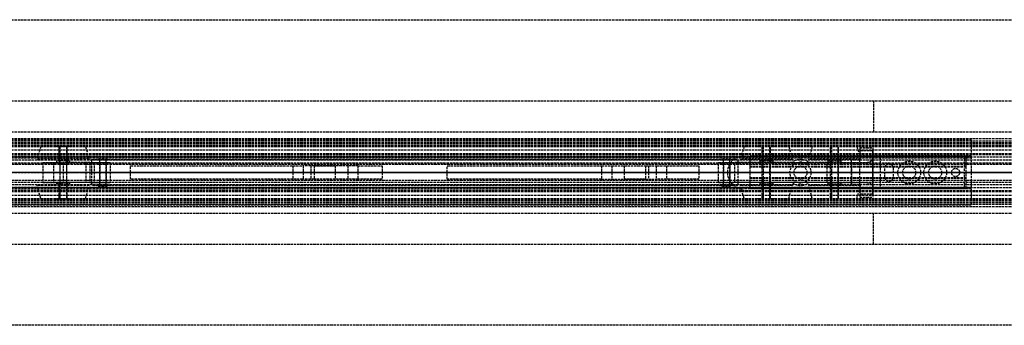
# Model space of a CAD drawing. Header units: millimetres. Extents: x 0 to 2050, y -94 to 94.
# Tile 11 of 12: x 469 to 1076, y -94 to 94. Entities that reach past the tile are written whole.
import ezdxf

# ---------------------------------------------------------------- set-up
doc = ezdxf.new("R2010")
doc.units = ezdxf.units.MM
doc.header["$LTSCALE"] = 10
doc.linetypes.add('ALLCAD_Strich', pattern=[0.2, 0.15, -0.05])
doc.layers.add('BESCH_KONT_sich_schn_ansi_2d', color=40, linetype='Continuous')
doc.layers.add('BESCH_KONT_sich_schn_grun_2d', color=10, linetype='Continuous')

msp = doc.modelspace()

# ---------------------------------------------------------------- linework, layer by layer
at = {"layer": 'BESCH_KONT_sich_schn_ansi_2d', "linetype": 'ALLCAD_Strich'}
for p, q in [((0, 0, 2312.5), (995, 0, 2312.5)), ((0, 0, 2360), (2050, 0, 2360)), ((2050, 0, 2410), (0, 0, 2410)), ((0, 0, 6), (995, 0, 6)), ((0, 0, 7), (995, 0, 7)), ((995, 0, 2307), (0, 0, 2307)), ((0, 0, 23), (1055, 0, 23)), ((0, 0, 24), (1055, 0, 24)), ((0, 0, 24), (1055, 0, 24)), ((0, 0, 2346), (2050, 0, 2346)), ((0, 0, 2349), (2050, 0, 2349)), ((0, 0, 2352.5), (2050, 0, 2352.5)), ((0, 0, 2356.5), (2050, 0, 2356.5)), ((0, 0, 2358), (2050, 0, 2358)), ((0, 0, 2355.5), (2050, 0, 2355.5)), ((0, 0, 2357), (2050, 0, 2357)), ((0, 0, 2314), (2050, 0, 2314)), ((0, 0, 2315.5), (2050, 0, 2315.5)), ((2050, 0, 2353.5), (0, 0, 2353.5)), ((0, 0, 2348), (2050, 0, 2348)), ((0, 0, 2349.45), (2050, 0, 2349.45)), ((0, 0, 2347.5), (2050, 0, 2347.5)), ((2050, 0, 2315.86), (80, 0, 2315.86)), ((2050, 0, 2313.94), (80, 0, 2313.94)), ((80, 0, 2317), (2050, 0, 2317)), ((1386.91, 0, 2354.5), (316.09, 0, 2354.5)), ((490.12, 0, 2318.49), (510, 0, 2313.52)), ((512.5, 0, 2342.02), (496, 0, 2342.02)), ((510, 0, 2313.52), (515, 0, 2313.52)), ((513.5, 0, 2311.02), (911.5, 0, 2311.02)), ((513.5, 0, 2312.5), (513.5, 0, 2311.02)), ((513.5, 0, 2313.52), (515, 0, 2313.52)), ((513.5, 0, 2343.52), (513.5, 0, 2312.5)), ((911.5, 0, 2343.52), (513.5, 0, 2343.52)), ((515, 0, 2313.52), (525, 0, 2318.52)), ((515, 0, 2313.52), (525, 0, 2318.52)), ((525, 0, 2318.52), (525, 0, 2329.52)), ((525, 0, 2318.52), (525, 0, 2329.52)), ((537.5, 0, 2324.02), (692.5, 0, 2324.02)), ((537.5, 0, 2324.02), (537.5, 0, 2324.03)), ((537.5, 0, 2324.02), (537.5, 0, 2324.03)), ((537.51, 0, 2324.03), (537.5, 0, 2324.03)), ((537.5, 0, 2324.02), (537.5, 0, 2324.03)), ((537.5, 0, 2324.03), (537.5, 0, 2324.03)), ((537.5, 0, 2324.03), (537.5, 0, 2324.03)), ((537.5, 0, 2324.02), (537.5, 0, 2324.03)), ((537.5, 0, 2324.02), (537.5, 0, 2324.03)), ((537.5, 0, 2324.02), (537.5, 0, 2324.03)), ((537.5, 0, 2343.52), (537.5, 0, 2324.02)), ((537.51, 0, 2324.02), (537.51, 0, 2324.03)), ((537.51, 0, 2324.03), (537.51, 0, 2324.03)), ((537.51, 0, 2324.03), (537.51, 0, 2324.03)), ((537.51, 0, 2324.03), (537.51, 0, 2324.03)), ((537.51, 0, 2324.02), (537.51, 0, 2324.03)), ((537.51, 0, 2324.02), (537.51, 0, 2324.03)), ((537.51, 0, 2324.02), (537.51, 0, 2324.03)), ((537.51, 0, 2324.02), (537.51, 0, 2324.03)), ((537.51, 0, 2324.02), (537.51, 0, 2324.03)), ((537.51, 0, 2324.02), (537.51, 0, 2324.03)), ((537.51, 0, 2324.02), (537.51, 0, 2324.03)), ((537.51, 0, 2324.03), (537.52, 0, 2324.03)), ((537.51, 0, 2324.02), (537.51, 0, 2324.03)), ((537.52, 0, 2324.02), (537.52, 0, 2324.03)), ((537.52, 0, 2324.02), (537.52, 0, 2324.03)), ((537.52, 0, 2324.02), (537.52, 0, 2324.03)), ((537.52, 0, 2324.03), (537.52, 0, 2324.03)), ((537.52, 0, 2324.02), (537.52, 0, 2324.03)), ((537.52, 0, 2324.03), (537.52, 0, 2324.03)), ((537.52, 0, 2324.02), (537.52, 0, 2324.03)), ((537.52, 0, 2324.02), (537.52, 0, 2324.03)), ((537.52, 0, 2324.02), (537.52, 0, 2324.03)), ((637.5, 0, 2332.02), (643.79, 0, 2324.02)), ((637.5, 0, 2336.02), (637.5, 0, 2332.02)), ((648.5, 0, 2350.02), (637.5, 0, 2336.02)), ((643.79, 0, 2324.02), (671.21, 0, 2324.02)), ((650.5, 0, 2350.02), (648.5, 0, 2350.02)), ((650.5, 0, 2343.52), (650.5, 0, 2350.02)), ((663.5, 0, 2350.02), (663.5, 0, 2343.52)), ((677.5, 0, 2350.02), (663.5, 0, 2350.02)), ((671.21, 0, 2324.02), (677.5, 0, 2332.02)), ((677.5, 0, 2332.02), (677.5, 0, 2350.02)), ((692.5, 0, 2324.02), (692.5, 0, 2343.52)), ((732.5, 0, 2324.02), (732.5, 0, 2343.52)), ((732.5, 0, 2324.02), (887.5, 0, 2324.02)), ((827.5, 0, 2332.02), (827.5, 0, 2350.02)), ((833.79, 0, 2324.02), (827.5, 0, 2332.02)), ((827.5, 0, 2350.02), (841.5, 0, 2350.02)), ((861.21, 0, 2324.02), (833.79, 0, 2324.02)), ((841.5, 0, 2350.02), (841.5, 0, 2343.52)), ((854.5, 0, 2350.02), (856.5, 0, 2350.02)), ((854.5, 0, 2343.52), (854.5, 0, 2350.02)), ((856.5, 0, 2350.02), (867.5, 0, 2336.02)), ((867.5, 0, 2332.02), (861.21, 0, 2324.02)), ((867.5, 0, 2336.02), (867.5, 0, 2332.02)), ((887.5, 0, 2324.02), (887.5, 0, 2343.52)), ((899.5, 0, 2319.52), (909.5, 0, 2313.52)), ((899.5, 0, 2332.02), (899.5, 0, 2319.52)), ((899.5, 0, 2332.02), (899.5, 0, 2319.52)), ((899.5, 0, 2319.52), (909.5, 0, 2313.52)), ((915, 0, 2283), (905, 0, 2283)), ((905, 0, 2307), (905, 0, 2283)), ((909.5, 0, 2313.52), (911.5, 0, 2313.52)), ((911.5, 0, 2342.02), (909.5, 0, 2342.02)), ((945.01, 0, 2342.02), (909.5, 0, 2342.02)), ((909.5, 0, 2313.52), (966.5, 0, 2313.52)), ((911.5, 0, 2311.02), (911.5, 0, 2312.5)), ((911.5, 0, 2312.5), (911.5, 0, 2343.52)), ((915, 0, 2283), (1052, 0, 2283)), ((915, 0, 2283), (915, 0, 2307)), ((1052, 0, 2305), (919, 0, 2305)), ((1052, 0, 2290), (919, 0, 2290)), ((919, 0, 2288), (919, 0, 2306)), ((1052, 0, 2288), (919, 0, 2288)), ((919, 0, 2283), (919, 0, 2288)), ((1052, 0, 2290), (919, 0, 2290)), ((1052, 0, 2305), (919, 0, 2305)), ((919, 0, 2306), (919, 0, 2307)), ((1052, 0, 2306), (919, 0, 2306)), ((943.5, 0, 2334.02), (945.01, 0, 2334.02)), ((943.5, 0, 2324.02), (956.5, 0, 2324.02)), ((943.5, 0, 2334.02), (943.5, 0, 2324.02)), ((945.01, 0, 2334.02), (943.5, 0, 2334.02)), ((943.5, 0, 2334.02), (943.5, 0, 2342.02)), ((945.01, 0, 2334.02), (954.99, 0, 2334.02)), ((945.01, 0, 2334.02), (945.01, 0, 2342.02)), ((954.99, 0, 2342.02), (945.01, 0, 2342.02)), ((946, 0, 2312.5), (946, 0, 2307)), ((946, 0, 2334.02), (946, 0, 2324.02)), ((950, 0, 2333), (946, 0, 2333)), ((946, 0, 2333), (946, 0, 2312.5)), ((946, 0, 2307), (946, 0, 2290)), ((946, 0, 2305), (946, 0, 2290)), ((946, 0, 2334.02), (946, 0, 2313.52)), ((954, 0, 2333), (950, 0, 2333)), ((954, 0, 2312.5), (954, 0, 2307)), ((954, 0, 2334.02), (954, 0, 2324.02)), ((954, 0, 2333), (954, 0, 2312.5)), ((954, 0, 2307), (954, 0, 2290)), ((954, 0, 2305), (954, 0, 2290)), ((954, 0, 2334.02), (954, 0, 2313.52)), ((954.99, 0, 2334.02), (956.5, 0, 2334.02)), ((954.99, 0, 2342.02), (954.99, 0, 2334.02)), ((966.5, 0, 2342.02), (954.99, 0, 2342.02)), ((956.5, 0, 2334.02), (954.99, 0, 2334.02)), ((956.5, 0, 2334.02), (956.5, 0, 2324.02)), ((956.5, 0, 2334.02), (956.5, 0, 2342.02)), ((981.5, 0, 2324.77), (981.5, 0, 2324.77)), ((981.5, 0, 2324.77), (981.5, 0, 2319.52)), ((981.5, 0, 2319.52), (981.5, 0, 2319.52)), ((981.5, 0, 2319.52), (981.5, 0, 2324.77)), ((981.5, 0, 2329.77), (981.5, 0, 2324.77)), ((981.5, 0, 2324.77), (986.5, 0, 2324.77)), ((981.5, 0, 2329.77), (990.88, 0, 2329.77)), ((986.5, 0, 2319.77), (986.5, 0, 2315.77)), ((994.5, 0, 2315.77), (986.5, 0, 2315.77)), ((986.5, 0, 2319.77), (994.5, 0, 2319.77)), ((986.5, 0, 2324.77), (986.5, 0, 2319.77)), ((994.46, 0, 2323.63), (994.5, 0, 2319.77)), ((994.5, 0, 2315.77), (994.5, 0, 2319.77)), ((995, 0), (995, 0, 2312.5)), ((2050, 0), (995, 0)), ((995, 0, 6), (1055, 0, 6)), ((995, 0, 7), (1055, 0, 7)), ((1055, 0, 2307), (995, 0, 2307)), ((995, 0, 2312.5), (2050, 0, 2312.5)), ((999, 0, 2), (1051, 0, 2)), ((999, 0), (999, 0, 2)), ((1002, 0), (1002, 0, 2)), ((1007, 0, 0.01), (1007, 0, 0.01)), ((1007, 0, 0.01), (1007, 0, 0.01)), ((1007, 0, 0.01), (1007, 0, 0.01)), ((1007, 0, 0), (1007, 0, 0)), ((1007, 0, 0), (1007, 0, 0)), ((1007, 0, 0), (1007, 0, 0)), ((1007, 0, 0), (1007, 0, 0)), ((1007, 0, 0.01), (1007, 0, 0.01)), ((1007, 0, 0.01), (1007, 0, 0.01)), ((1007, 0), (1007, 0, 2)), ((1007, 0, 0.01), (1007, 0, 0.01)), ((1007, 0, 0), (1007, 0, 0)), ((1007, 0, 0), (1007, 0, 0)), ((1007, 0, 0), (1007, 0)), ((1007, 0, 0.01), (1007, 0, 0.01)), ((1007, 0, 0), (1007, 0, 0.01)), ((1007, 0, 0.01), (1007, 0, 0.01)), ((1007, 0, 0.01), (1007, 0, 0.01)), ((1010, 0, 7), (1010, 0, 6.99)), ((1010, 0, 7), (1010, 0, 6.99)), ((1010, 0, 7), (1010, 0, 6.99)), ((1010, 0, 6.99), (1010.01, 0, 6.99)), ((1010, 0, 6.99), (1010, 0, 6.99)), ((1010, 0, 6.99), (1010, 0, 6.99)), ((1010, 0, 7), (1010, 0, 6.99)), ((1010, 0, 7), (1010, 0, 6.99)), ((1010, 0, 7), (1010, 0, 6.99)), ((1010, 0, 7), (1010, 0, 6.99)), ((1010, 0, 16), (1017, 0, 16)), ((1010, 0, 16), (1010, 0, 7)), ((1010.01, 0, 6.99), (1010.01, 0, 7)), ((1010.01, 0, 7), (1010.01, 0, 6.99)), ((1010.01, 0, 7), (1010.01, 0, 6.99)), ((1010.01, 0, 6.99), (1010.01, 0, 6.99)), ((1010.01, 0, 6.99), (1010.01, 0, 6.99)), ((1010.01, 0, 7), (1010.01, 0, 6.99)), ((1010.01, 0, 7), (1010.01, 0, 6.99)), ((1010.01, 0, 7), (1010.01, 0, 6.99)), ((1010.01, 0, 7), (1010.01, 0, 6.99)), ((1010.01, 0, 7), (1010.01, 0, 6.99)), ((1010.02, 0, 6.99), (1010.01, 0, 6.99)), ((1010.01, 0, 7), (1010.01, 0, 6.99)), ((1010.02, 0, 7), (1010.02, 0, 6.99)), ((1010.02, 0, 7), (1010.02, 0, 6.99)), ((1010.02, 0, 7), (1010.02, 0, 6.99)), ((1010.02, 0, 7), (1010.02, 0, 6.99)), ((1010.02, 0, 6.99), (1010.02, 0, 6.99)), ((1010.02, 0, 6.99), (1010.02, 0, 6.99)), ((1010.02, 0, 7), (1010.02, 0, 6.99)), ((1010.02, 0, 7), (1010.02, 0, 6.99)), ((1010.02, 0, 7), (1010.02, 0, 6.99)), ((1013, 0, 7), (1013, 0, 2)), ((1017, 0, 16), (1024, 0, 16)), ((1021, 0, 7), (1021, 0, 2)), ((1024, 0, 16), (1024, 0, 7)), ((1026, 0, 7), (1026, 0, 6.99)), ((1026, 0, 7), (1026, 0, 6.99)), ((1026, 0, 7), (1026, 0, 6.99)), ((1026, 0, 6.99), (1026.01, 0, 6.99)), ((1026, 0, 6.99), (1026, 0, 6.99)), ((1026, 0, 6.99), (1026, 0, 6.99)), ((1026, 0, 7), (1026, 0, 6.99)), ((1026, 0, 7), (1026, 0, 6.99)), ((1026, 0, 7), (1026, 0, 6.99)), ((1026, 0, 7), (1026, 0, 6.99)), ((1026, 0, 16), (1033, 0, 16)), ((1026, 0, 16), (1026, 0, 7)), ((1026.01, 0, 6.99), (1026.01, 0, 7)), ((1026.01, 0, 7), (1026.01, 0, 6.99)), ((1026.01, 0, 7), (1026.01, 0, 6.99)), ((1026.01, 0, 6.99), (1026.01, 0, 6.99)), ((1026.01, 0, 6.99), (1026.01, 0, 6.99)), ((1026.01, 0, 7), (1026.01, 0, 6.99)), ((1026.01, 0, 7), (1026.01, 0, 6.99)), ((1026.01, 0, 7), (1026.01, 0, 6.99)), ((1026.01, 0, 7), (1026.01, 0, 6.99)), ((1026.01, 0, 7), (1026.01, 0, 6.99)), ((1026.02, 0, 6.99), (1026.01, 0, 6.99)), ((1026.01, 0, 7), (1026.01, 0, 6.99)), ((1026.02, 0, 7), (1026.02, 0, 6.99)), ((1026.02, 0, 7), (1026.02, 0, 6.99)), ((1026.02, 0, 7), (1026.02, 0, 6.99)), ((1026.02, 0, 7), (1026.02, 0, 6.99)), ((1026.02, 0, 6.99), (1026.02, 0, 6.99)), ((1026.02, 0, 6.99), (1026.02, 0, 6.99)), ((1026.02, 0, 7), (1026.02, 0, 6.99)), ((1026.02, 0, 7), (1026.02, 0, 6.99)), ((1026.02, 0, 7), (1026.02, 0, 6.99)), ((1029, 0, 7), (1029, 0, 2)), ((1033, 0, 16), (1040, 0, 16)), ((1037, 0, 7), (1037, 0, 2)), ((1040, 0, 16), (1040, 0, 7)), ((1043, 0), (1043, 0, 2)), ((1048, 0), (1048, 0, 2)), ((1051, 0), (1051, 0, 2)), ((1052, 0, 2277.01), (1052, 0, 2277.01)), ((1052, 0, 2277.01), (1052, 0, 2277.01)), ((1052, 0, 2277.01), (1052, 0, 2277.01)), ((1052, 0, 2277.01), (1052, 0, 2277.01)), ((1052, 0, 2277), (1052, 0, 2277)), ((1052, 0, 2277), (1052, 0, 2277)), ((1052, 0, 2277), (1052, 0, 2277)), ((1052, 0, 2277), (1052, 0, 2277)), ((1052, 0, 2277.01), (1052, 0, 2277.01)), ((1052, 0, 2277), (1052, 0, 2277)), ((1052, 0, 2277.01), (1052, 0, 2277.01)), ((1052, 0, 2277.01), (1052, 0, 2277.01)), ((1052, 0, 2277), (1052, 0, 2277)), ((1052, 0, 2277), (1052, 0, 2277.01)), ((1052, 0, 2277.01), (1052, 0, 2277.01)), ((1052, 0, 2277.01), (1052, 0, 2277.01)), ((1052, 0, 2277), (1052, 0, 2277)), ((1052, 0, 2277), (1052, 0, 2277)), ((1052, 0, 2277.01), (1052, 0, 2307)), ((1052, 0, 2277), (1052, 0, 2277)), ((1055, 0, 2277), (1052, 0, 2277)), ((1052, 0, 2306), (1052, 0, 2307)), ((1052, 0, 2277), (1052, 0, 2283)), ((1055, 0, 2277), (1052, 0, 2277)), ((1055, 0, 7), (1055, 0, 6)), ((1055, 0, 7), (1055, 0, 2307))]:
    msp.add_line(p, q, dxfattribs=at)
at = {"layer": 'BESCH_KONT_sich_schn_ansi_2d', "linetype": 'ALLCAD_Strich', "extrusion": (0, 1, 0)}
for centre, radius in [((-496, 2329.52), 16), ((-496, 2329.52), 13.77), ((-496, 2329.52), 4), ((-496, 2329.52), 2.5), ((-496, 2329.52), 2), ((-520.5, 2327.02), 2), ((-904.5, 2327.02), 2), ((-929, 2329.52), 16), ((-929, 2329.52), 13.77), ((-929, 2329.52), 4), ((-929, 2329.52), 2.5), ((-929, 2329.52), 2), ((-971, 2329.52), 16), ((-971, 2329.52), 13.77), ((-971, 2329.52), 2.5), ((-971, 2329.52), 2)]:
    msp.add_circle(centre, radius, dxfattribs=at)
at = {"layer": 'BESCH_KONT_sich_schn_ansi_2d', "linetype": 'ALLCAD_Strich', "extrusion": (0, -1, 0)}
for centre, radius in [((496, 2329.52), 5), ((520.5, 2327.02), 3), ((520.5, 2327.02), 2), ((904.5, 2327.02), 3), ((904.5, 2327.02), 2), ((929, 2329.52), 5), ((971, 2329.52), 5), ((971, 2329.52), 4)]:
    msp.add_circle(centre, radius, dxfattribs=at)
for centre, radius, start, end in [((496, 2329.52), 12.5, 90, 241.92751), ((512.5, 2329.52), 12.5, 0, 90), ((512.5, 2329.52), 12.5, 0, 85.41143), ((909.5, 2332.02), 10, 90, 180), ((909.5, 2332.02), 10, 90, 180), ((966.5, 2335.27), 21.75, 270, 313.60282), ((966.34, 2311.34), 30.69, 36.9277, 89.70924)]:
    msp.add_arc(centre, radius, start, end, dxfattribs=at)
at = {"layer": 'BESCH_KONT_sich_schn_ansi_2d', "linetype": 'ALLCAD_Strich'}
for points, knots in [([(990.88, 0, 2329.77), (990.91, 0, 2329.72), (990.95, 0, 2329.67), (991.43, 0, 2329.03), (991.85, 0, 2328.41), (992.63, 0, 2327.19), (992.98, 0, 2326.59), (993.52, 0, 2325.6), (993.73, 0, 2325.19), (993.93, 0, 2324.77)], [54.135366, 54.135366, 54.135366, 54.135366, 54.306619, 54.306619, 56.388856, 56.388856, 58.471094, 58.471094, 59.924963, 59.924963, 59.924963, 59.924963]), ([(993.93, 0, 2324.77), (993.96, 0, 2324.73), (993.98, 0, 2324.68), (994.17, 0, 2324.29), (994.32, 0, 2323.95), (994.46, 0, 2323.63)], [59.924963, 59.924963, 59.924963, 59.924963, 60.092535, 60.092535, 61.285505, 61.285505, 61.285505, 61.285505])]:
    msp.add_open_spline(points, degree=3, knots=knots, dxfattribs=at)
at = {"layer": 'BESCH_KONT_sich_schn_grun_2d', "linetype": 'ALLCAD_Strich'}
for p, q in [((0, 94), (2050, 94)), ((0, 44), (2050, 44)), ((995, 44), (995, 25)), ((0, 25), (2050, 25)), ((0, 21), (2050, 21)), ((0, 20), (1055, 20)), ((0, 19.5), (2050, 19.5)), ((0, 18.5), (2050, 18.5)), ((1055, 20), (1055, 10)), ((0, 18), (2050, 18)), ((0, 17), (2050, 17)), ((0, 16), (2050, 16)), ((0, 14), (2050, 14)), ((80, 16.38), (2050, 16.38)), ((482.23, 16), (480, 8)), ((491, 16.25), (501, 16.25)), ((491, 16.25), (491, 16)), ((493.5, 8), (493.5, 16)), ((494, 16), (494, -16)), ((498, 16), (498, -16)), ((498.5, 8), (498.5, 16)), ((501, 16.25), (501, 16)), ((509.77, 16), (512, 8)), ((915.23, 16), (913, 8)), ((924, 16.25), (934, 16.25)), ((924, 16.25), (924, 16)), ((926.5, 8), (926.5, 16)), ((927, 16), (927, -16)), ((931, 16), (931, -16)), ((931.5, 8), (931.5, 16)), ((934, 16.25), (934, 16)), ((942.77, 16), (945, 8)), ((957.23, 16), (955, 8)), ((966, 16.25), (976, 16.25)), ((966, 16.25), (966, 16)), ((968.5, 8), (968.5, 16)), ((969, 16), (969, -16)), ((973, 16), (973, -16)), ((973.5, 8), (973.5, 16)), ((976, 16.25), (976, 16)), ((984.77, 16), (987, 8)), ((986.5, 15.25), (994.5, 15.25)), ((986.5, 15.25), (986.5, 13.28)), ((994.5, 13.28), (986.5, 13.28)), ((986.5, 13.28), (986.5, 7.5)), ((994.5, 15.25), (994.5, -15.25)), ((994.5, -13.28), (994.5, 13.28)), ((0, 11.65), (2050, 11.65)), ((0, 11), (2050, 11)), ((0, 9), (1055, 9)), ((2050, 7.5), (0, 7.5)), ((2050, 9.5), (80, 9.5)), ((140, 10), (915, 10)), ((140, 10), (915, 10)), ((512, 8), (480, 8)), ((483.5, 6.25), (496, 6.25)), ((483.5, 6.25), (483.5, -6.25)), ((490.12, 6.25), (490.12, -6.25)), ((500, 7.25), (492, 7.25)), ((492, 7.25), (492, 6.25)), ((493.5, 7.25), (493.5, 6.25)), ((494, 6.25), (494, -6.25)), ((496, 6.25), (496, -6.25)), ((512.5, 6.25), (496, 6.25)), ((498, 6.25), (498, -6.25)), ((498.5, 7.25), (498.5, 6.25)), ((500, 7.25), (500, 6.25)), ((510, 6.25), (510, -6.25)), ((512.5, 6.25), (512.5, -6.25)), ((512.5, 6.25), (525, 6.25)), ((513.5, 8), (513.5, -8)), ((513.5, 8), (911.5, 8)), ((513.5, 6.25), (525, 6.25)), ((515, 6.25), (515, -6.25)), ((515, 6.25), (515, -6.25)), ((517.5, 8.25), (523.5, 8.25)), ((517.5, 8.25), (517.5, 8)), ((518.5, 6.25), (518.5, 8)), ((518.5, -8), (518.5, 8)), ((518.5, 6.25), (518.5, -6.25)), ((522.5, 6.25), (522.5, 8)), ((522.5, -8), (522.5, 8)), ((522.5, 6.25), (522.5, -6.25)), ((523.5, 8.25), (523.5, 8)), ((525, 6.25), (525, -6.25)), ((525, 6.25), (525, -6.25)), ((899.5, 6.25), (909.5, 6.25)), ((899.5, -6.25), (899.5, 6.25)), ((899.5, 6.25), (909.5, 6.25)), ((899.5, -6.25), (899.5, 6.25)), ((901.5, 8.25), (907.5, 8.25)), ((901.5, 8.25), (901.5, 8)), ((902.5, 6.25), (902.5, 8)), ((902.5, -8), (902.5, 8)), ((902.5, 6.25), (902.5, -6.25)), ((906.5, 6.25), (906.5, 8)), ((906.5, -8), (906.5, 8)), ((906.5, 6.25), (906.5, -6.25)), ((907.5, 8.25), (907.5, 8)), ((909.5, -6.25), (909.5, 6.25)), ((911.5, 6.25), (909.5, 6.25)), ((945.01, 6.25), (909.5, 6.25)), ((909.5, -6.25), (909.5, 6.25)), ((911.5, 8), (911.5, -8)), ((945, 8), (913, 8)), ((915, 10), (1055, 10)), ((1052, 10), (919, 10)), ((919, 3.75), (919, 10)), ((933, 7.25), (925, 7.25)), ((925, 7.25), (925, 6.25)), ((926.5, 7.25), (926.5, 6.25)), ((926.5, -6.25), (926.5, 6.25)), ((931.5, 7.25), (931.5, 6.25)), ((931.5, -6.25), (931.5, 6.25)), ((933, 7.25), (933, 6.25)), ((945.01, 6.25), (948.21, 6.25)), ((948.21, 6.25), (951.79, 6.25)), ((951.79, 6.25), (954.99, 6.25)), ((966.5, 6.25), (954.99, 6.25)), ((987, 8), (955, 8)), ((966.5, -6.25), (966.5, 6.25)), ((966.5, 6.25), (990.88, 6.25)), ((967, 7.25), (975, 7.25)), ((967, 6.25), (967, 7.25)), ((968.5, 6.25), (968.5, 7.25)), ((968.5, -6.25), (968.5, 6.25)), ((973.5, 6.25), (973.5, 7.25)), ((973.5, -6.25), (973.5, 6.25)), ((975, 6.25), (975, 7.25)), ((981.5, -7.5), (981.5, 7.5)), ((981.5, 6.25), (981.5, 7.5)), ((981.5, 6.25), (981.5, -6.25)), ((986.5, -7.5), (986.5, 7.5)), ((994.46, -8.21), (994.46, 8.21)), ((999, 9), (999, -9)), ((1051, -9), (1051, 9)), ((1052, -10), (1052, 10)), ((1055, 10), (1052, 10)), ((1052, 3.75), (1052, 10)), ((1055, 10), (1055, -10)), ((0, 6), (2050, 6)), ((2050, 5), (0, 5)), ((537.5, 4), (537.5, 3.99)), ((537.5, 4), (537.5, 3.99)), ((537.5, 4), (537.5, 4)), ((537.5, 4), (643.39, 4)), ((537.5, -4), (537.5, 4)), ((537.5, 3.99), (537.5, 3.99)), ((537.5, 3.99), (537.5, 3.99)), ((537.51, 4), (537.51, 4)), ((537.51, 4), (537.51, 3.99)), ((537.51, 4), (537.51, 4)), ((537.51, 4), (537.51, 4)), ((537.51, 4), (537.51, 4)), ((537.51, 4), (537.51, 4)), ((537.51, 4), (537.51, 4)), ((537.51, 3.99), (537.51, 4)), ((537.51, 3.99), (537.51, 4)), ((537.51, 3.99), (537.51, 3.99)), ((537.51, 3.99), (537.51, 3.99)), ((537.51, 3.99), (537.51, 3.99)), ((537.52, 4), (537.52, 3.99)), ((537.52, 3.99), (537.52, 4)), ((537.52, 4), (537.52, 3.99)), ((537.52, 4), (537.52, 4)), ((537.52, 3.99), (537.52, 3.99)), ((537.52, 3.99), (537.52, 3.99)), ((637.5, 4), (637.5, -4)), ((648.5, 4), (643.39, 4)), ((643.79, 4), (643.79, -4)), ((648.5, 4), (648.5, -4)), ((650.5, 4), (648.5, 4)), ((650.5, 4), (663.5, 4)), ((650.5, 4), (650.5, -4)), ((663.5, 4), (650.5, 4)), ((663.5, 4), (663.5, -4)), ((677.5, 4), (663.5, 4)), ((671.21, 4), (671.21, -4)), ((677.5, 4), (692.5, 4)), ((677.5, 4), (677.5, -4)), ((692.5, 4), (692.5, -4)), ((732.5, 4), (827.5, 4)), ((732.5, -4), (732.5, 4)), ((827.5, 4), (827.5, -4)), ((827.5, 4), (841.5, 4)), ((833.79, 4), (833.79, -4)), ((841.5, 4), (854.5, 4)), ((841.5, 4), (854.5, 4)), ((841.5, 4), (841.5, -4)), ((854.5, 4), (856.5, 4)), ((854.5, 4), (854.5, -4)), ((856.5, 4), (861.61, 4)), ((856.5, 4), (856.5, -4)), ((861.21, 4), (861.21, -4)), ((861.61, 4), (887.5, 4)), ((867.5, 4), (867.5, -4)), ((887.5, 4), (887.5, -4)), ((919, -3.75), (919, 3.75)), ((1052, 3.75), (919, 3.75)), ((1052, 3.25), (919, 3.25)), ((1002, -3), (1002, 3)), ((1007, 3), (1007, -3)), ((1007, 3), (1007, 3)), ((1007, 3), (1007, 3)), ((1007, 3), (1007, 3)), ((1007, 3), (1007, 2.99)), ((1007, 3), (1007, 3)), ((1007, 3), (1007, 3)), ((1007, 3), (1007, 3)), ((1007, 3), (1007, 3)), ((1007, 3), (1007, 3)), ((1007, 3), (1007, 3)), ((1007, 2.99), (1007, 2.99)), ((1007, 2.99), (1007, 2.99)), ((1007, 2.99), (1007, 2.99)), ((1007, 2.99), (1007, 2.99)), ((1007, 2.99), (1007, 2.99)), ((1007, 2.99), (1007, 2.99)), ((1007, 2.99), (1007, 2.99)), ((1007, 2.99), (1007, 2.99)), ((1007, 2.99), (1007, 2.99)), ((1007, 2.99), (1007, 2.99)), ((1007, 2.98), (1007, 2.99)), ((1007, 2.99), (1007, 2.99)), ((1007, 2.98), (1007, 2.98)), ((1007, 2.98), (1007, 2.98)), ((1007, 2.98), (1007, 2.98)), ((1007, 2.98), (1007, 2.98)), ((1007, 2.98), (1007, 2.98)), ((1007, 2.98), (1007, 2.98)), ((1007, 2.98), (1007, 2.98)), ((1007, 2.98), (1007, 2.98)), ((1007, 2.98), (1007, 2.98)), ((1010, 0), (1010, 0)), ((1010, 0), (1010, 0)), ((1010, 0), (1010, 0)), ((1010, 0), (1010, 0)), ((1010.01, 0), (1010.01, 0)), ((1010.01, 0), (1010.01, 0)), ((1010.01, 0), (1010.01, 0)), ((1010.01, 0), (1010.01, 0)), ((1010.01, 0), (1010.01, 0)), ((1010.01, 0), (1010.01, 0)), ((1010.02, 0), (1010.02, 0)), ((1010.02, 0), (1010.02, 0)), ((1010.02, 0), (1010.02, 0)), ((1010.02, 0), (1010.02, 0)), ((1010.02, 0), (1010.02, 0)), ((1026, 0), (1026, 0)), ((1026, 0), (1026, 0)), ((1026, 0), (1026, 0)), ((1026, 0), (1026, 0)), ((1026.01, 0), (1026.01, 0)), ((1026.01, 0), (1026.01, 0)), ((1026.01, 0), (1026.01, 0)), ((1026.01, 0), (1026.01, 0)), ((1026.01, 0), (1026.01, 0)), ((1026.01, 0), (1026.01, 0)), ((1026.02, 0), (1026.02, 0)), ((1026.02, 0), (1026.02, 0)), ((1026.02, 0), (1026.02, 0)), ((1026.02, 0), (1026.02, 0)), ((1026.02, 0), (1026.02, 0)), ((2050, -5), (0, -5)), ((0, -6), (2050, -6)), ((643.39, -4), (537.5, -4)), ((648.5, -4), (643.39, -4)), ((650.5, -4), (648.5, -4)), ((663.5, -4), (650.5, -4)), ((663.5, -4), (650.5, -4)), ((677.5, -4), (663.5, -4)), ((692.5, -4), (677.5, -4)), ((827.5, -4), (732.5, -4)), ((827.5, -4), (841.5, -4)), ((854.5, -4), (841.5, -4)), ((841.5, -4), (854.5, -4)), ((854.5, -4), (856.5, -4)), ((856.5, -4), (861.61, -4)), ((887.5, -4), (861.61, -4)), ((1052, -3.25), (919, -3.25)), ((1052, -3.75), (919, -3.75)), ((919, -10), (919, -3.75)), ((1010, 0), (1010, 0)), ((1010, 0), (1010, 0)), ((1010.01, 0), (1010.01, 0)), ((1010.01, 0), (1010.01, 0)), ((1010.01, 0), (1010.01, 0)), ((1010.01, 0), (1010.01, 0)), ((1010.01, 0), (1010.01, 0)), ((1010.01, 0), (1010.01, 0)), ((1010.02, 0), (1010.02, 0)), ((1010.02, 0), (1010.02, 0)), ((1026, 0), (1026, 0)), ((1026, 0), (1026, 0)), ((1026.01, 0), (1026.01, 0)), ((1026.01, 0), (1026.01, 0)), ((1026.01, 0), (1026.01, 0)), ((1026.01, 0), (1026.01, 0)), ((1026.01, 0), (1026.01, 0)), ((1026.01, 0), (1026.01, 0)), ((1026.02, 0), (1026.02, 0)), ((1026.02, 0), (1026.02, 0)), ((1052, -10), (1052, -3.75)), ((2050, -7.5), (0, -7.5)), ((0, -9), (1055, -9)), ((0, -11), (2050, -11)), ((0, -11.65), (2050, -11.65)), ((2050, -9.5), (80, -9.5)), ((140, -10), (915, -10)), ((140, -10), (915, -10)), ((512, -8), (480, -8)), ((482.23, -16), (480, -8)), ((483.5, -6.25), (496, -6.25)), ((492, -6.25), (492, -7.25)), ((500, -7.25), (492, -7.25)), ((493.5, -6.25), (493.5, -7.25)), ((493.5, -16), (493.5, -8)), ((512.5, -6.25), (496, -6.25)), ((498.5, -6.25), (498.5, -7.25)), ((498.5, -16), (498.5, -8)), ((500, -6.25), (500, -7.25)), ((509.77, -16), (512, -8)), ((512.5, -6.25), (525, -6.25)), ((513.5, -6.25), (525, -6.25)), ((911.5, -8), (513.5, -8)), ((517.5, -8), (517.5, -8.25)), ((517.5, -8.25), (523.5, -8.25)), ((518.5, -8), (518.5, -6.25)), ((522.5, -8), (522.5, -6.25)), ((523.5, -8), (523.5, -8.25)), ((899.5, -6.25), (909.5, -6.25)), ((899.5, -6.25), (909.5, -6.25)), ((901.5, -8), (901.5, -8.25)), ((901.5, -8.25), (907.5, -8.25)), ((902.5, -8), (902.5, -6.25)), ((906.5, -8), (906.5, -6.25)), ((907.5, -8), (907.5, -8.25)), ((911.5, -6.25), (909.5, -6.25)), ((945.01, -6.25), (909.5, -6.25)), ((945, -8), (913, -8)), ((915.23, -16), (913, -8)), ((1055, -10), (915, -10)), ((1052, -10), (919, -10)), ((925, -6.25), (925, -7.25)), ((933, -7.25), (925, -7.25)), ((926.5, -6.25), (926.5, -7.25)), ((926.5, -16), (926.5, -8)), ((931.5, -6.25), (931.5, -7.25)), ((931.5, -16), (931.5, -8)), ((933, -6.25), (933, -7.25)), ((942.77, -16), (945, -8)), ((948.21, -6.25), (945.01, -6.25)), ((951.79, -6.25), (948.21, -6.25)), ((954.99, -6.25), (951.79, -6.25)), ((966.5, -6.25), (954.99, -6.25)), ((987, -8), (955, -8)), ((957.23, -16), (955, -8)), ((966.5, -6.25), (990.88, -6.25)), ((967, -7.25), (967, -6.25)), ((967, -7.25), (975, -7.25)), ((968.5, -7.25), (968.5, -6.25)), ((968.5, -16), (968.5, -8)), ((973.5, -7.25), (973.5, -6.25)), ((973.5, -16), (973.5, -8)), ((975, -7.25), (975, -6.25)), ((981.5, -6.25), (981.5, -7.5)), ((984.77, -16), (987, -8)), ((986.5, -7.5), (986.5, -13.28)), ((1052, -9.98), (1052, -9.98)), ((1052, -9.98), (1052, -9.98)), ((1052, -9.98), (1052, -9.98)), ((1052, -9.98), (1052, -9.98)), ((1052, -9.98), (1052, -9.98)), ((1052, -9.98), (1052, -9.98)), ((1052, -9.98), (1052, -9.98)), ((1052, -9.98), (1052, -9.98)), ((1052, -9.98), (1052, -9.99)), ((1052, -9.98), (1052, -9.98)), ((1052, -9.99), (1052, -9.99)), ((1052, -9.99), (1052, -9.99)), ((1052, -9.99), (1052, -9.99)), ((1052, -9.99), (1052, -9.99)), ((1052, -9.99), (1052, -9.99)), ((1052, -9.99), (1052, -9.99)), ((1052, -9.99), (1052, -9.99)), ((1052, -9.99), (1052, -9.99)), ((1052, -9.99), (1052, -9.99)), ((1052, -9.99), (1052, -9.99)), ((1052, -10), (1052, -9.99)), ((1052, -9.99), (1052, -9.99)), ((1052, -10), (1052, -10)), ((1052, -10), (1052, -10)), ((1052, -10), (1052, -10)), ((1052, -10), (1052, -10)), ((1052, -10), (1052, -10)), ((1052, -10), (1052, -10)), ((1052, -10), (1052, -10)), ((1052, -10), (1052, -10)), ((1055, -10), (1052, -10)), ((1055, -10), (1055, -20)), ((0, -14), (2050, -14)), ((0, -16), (2050, -16)), ((0, -17), (2050, -17)), ((0, -18), (2050, -18)), ((80, -16.38), (2050, -16.38)), ((491, -16), (491, -16.25)), ((491, -16.25), (501, -16.25)), ((501, -16), (501, -16.25)), ((924, -16), (924, -16.25)), ((924, -16.25), (934, -16.25)), ((934, -16), (934, -16.25)), ((966, -16), (966, -16.25)), ((966, -16.25), (976, -16.25)), ((976, -16), (976, -16.25)), ((994.5, -13.28), (986.5, -13.28)), ((986.5, -13.28), (986.5, -15.25)), ((986.5, -15.25), (994.5, -15.25)), ((0, -18.5), (2050, -18.5)), ((0, -19.5), (2050, -19.5)), ((1055, -20), (0, -20)), ((0, -21), (2050, -21)), ((0, -25), (2050, -25)), ((995, -44), (995, -25)), ((0, -44), (2050, -44)), ((2050, -94), (0, -94))]:
    msp.add_line(p, q, dxfattribs=at)
for centre, radius in [((950, 0), 6.5), ((1017, 0), 7), ((1033, 0), 7), ((950, 0), 4), ((950, 0), 4), ((1017, 0), 4), ((1033, 0), 4), ((1045.5, 0), 2.5)]:
    msp.add_circle(centre, radius, dxfattribs=at)
for centre, radius, start, end in [((915, 0), 10, 90, 270), ((950, 0), 8, 51.37517, 128.62483), ((537.5, 4), 0.00116, 0, 90), ((537.5, 4), 0.00271, 0, 90), ((537.5, 4), 0.00116, 90, 180), ((537.5, 4), 0.00271, 90, 180), ((537.5, 3.99), 0.00116, 270, 360), ((537.5, 3.99), 0.00271, 270, 360), ((537.5, 3.99), 0.00116, 180, 270), ((537.5, 3.99), 0.00271, 180, 270), ((537.51, 4), 0.00093, 360, 90), ((537.51, 4), 0.00093, 270, 0), ((537.51, 4), 0.00217, 270, 0), ((537.51, 4), 0.00217, 360, 90), ((537.52, 4), 0.00271, 90, 180), ((537.52, 3.99), 0.00271, 180, 270), ((537.52, 4), 0.00116, 0, 90), ((537.52, 4), 0.00271, 0, 90), ((537.52, 4), 0.00116, 90, 180), ((537.52, 3.99), 0.00116, 270, 360), ((537.52, 3.99), 0.00271, 270, 360), ((537.52, 3.99), 0.00116, 180, 270), ((1004.5, 3), 2.5, 0, 180), ((1010, 0), 0.00271, 0, 90), ((1010, 0), 0.00271, 90, 180), ((1010, 0), 0.00116, 360, 90), ((1010, 0), 0.00116, 90, 180), ((1010.01, 0), 0.00217, 0, 90), ((1010.02, 0), 0.00271, 90, 180), ((1010.02, 0), 0.00271, 0, 90), ((1010.02, 0), 0.00116, 360, 90), ((1010.02, 0), 0.00116, 90, 180), ((1026, 0), 0.00271, 0, 90), ((1026, 0), 0.00271, 90, 180), ((1026, 0), 0.00116, 360, 90), ((1026, 0), 0.00116, 90, 180), ((1026.01, 0), 0.00217, 0, 90), ((1026.02, 0), 0.00271, 90, 180), ((1026.02, 0), 0.00271, 0, 90), ((1026.02, 0), 0.00116, 360, 90), ((1026.02, 0), 0.00116, 90, 180), ((1004.5, -3), 2.5, 180, 0), ((1010, 0), 0.00271, 180, 270), ((1010, 0), 0.00271, 270, 360), ((1010, 0), 0.00116, 270, 0), ((1010, 0), 0.00116, 180, 270), ((1010.01, 0), 0.00217, 270, 360), ((1010.01, 0), 0.00093, 0, 90), ((1010.01, 0), 0.00093, 270, 0), ((1010.02, 0), 0.00271, 180, 270), ((1010.02, 0), 0.00271, 270, 360), ((1010.02, 0), 0.00116, 270, 0), ((1010.02, 0), 0.00116, 180, 270), ((1026, 0), 0.00271, 180, 270), ((1026, 0), 0.00271, 270, 360), ((1026, 0), 0.00116, 270, 0), ((1026, 0), 0.00116, 180, 270), ((1026.01, 0), 0.00217, 270, 360), ((1026.01, 0), 0.00093, 0, 90), ((1026.01, 0), 0.00093, 270, 0), ((1026.02, 0), 0.00271, 180, 270), ((1026.02, 0), 0.00271, 270, 360), ((1026.02, 0), 0.00116, 270, 0), ((1026.02, 0), 0.00116, 180, 270), ((950, 0), 8, 231.37517, 308.62483)]:
    msp.add_arc(centre, radius, start, end, dxfattribs=at)
msp.add_ellipse((994.41, 16.88), major_axis=(0, 10.63), ratio=0.008501, start_param=-2.524519, end_param=-1.915498, dxfattribs=at)
at = {"layer": 'BESCH_KONT_sich_schn_grun_2d', "linetype": 'ALLCAD_Strich', "extrusion": (0, 0, -1)}
msp.add_ellipse((994.41, -16.88), major_axis=(0, -10.63), ratio=0.008501, start_param=-2.524519, end_param=-1.915498, dxfattribs=at)
at = {"layer": 'BESCH_KONT_sich_schn_grun_2d', "linetype": 'ALLCAD_Strich'}
for points, knots in [([(990.88, 6.25), (990.91, 6.25), (990.95, 6.25), (991.43, 6.26), (991.85, 6.32), (992.63, 6.55), (992.98, 6.72), (993.52, 7.09), (993.73, 7.28), (993.93, 7.5)], [54.135366, 54.135366, 54.135366, 54.135366, 54.306619, 54.306619, 56.388856, 56.388856, 58.471094, 58.471094, 59.924963, 59.924963, 59.924963, 59.924963]), ([(993.93, 7.5), (993.96, 7.53), (993.98, 7.55), (994.17, 7.77), (994.32, 7.98), (994.46, 8.21)], [59.924963, 59.924963, 59.924963, 59.924963, 60.092535, 60.092535, 61.285505, 61.285505, 61.285505, 61.285505]), ([(990.88, -6.25), (990.91, -6.25), (990.95, -6.25), (991.43, -6.26), (991.85, -6.32), (992.63, -6.55), (992.98, -6.72), (993.52, -7.09), (993.73, -7.28), (993.93, -7.5)], [54.135366, 54.135366, 54.135366, 54.135366, 54.306619, 54.306619, 56.388856, 56.388856, 58.471094, 58.471094, 59.924963, 59.924963, 59.924963, 59.924963]), ([(993.93, -7.5), (993.96, -7.53), (993.98, -7.55), (994.17, -7.77), (994.32, -7.98), (994.46, -8.21)], [59.924963, 59.924963, 59.924963, 59.924963, 60.092535, 60.092535, 61.285505, 61.285505, 61.285505, 61.285505])]:
    msp.add_open_spline(points, degree=3, knots=knots, dxfattribs=at)

doc.saveas('drawing.dxf')
